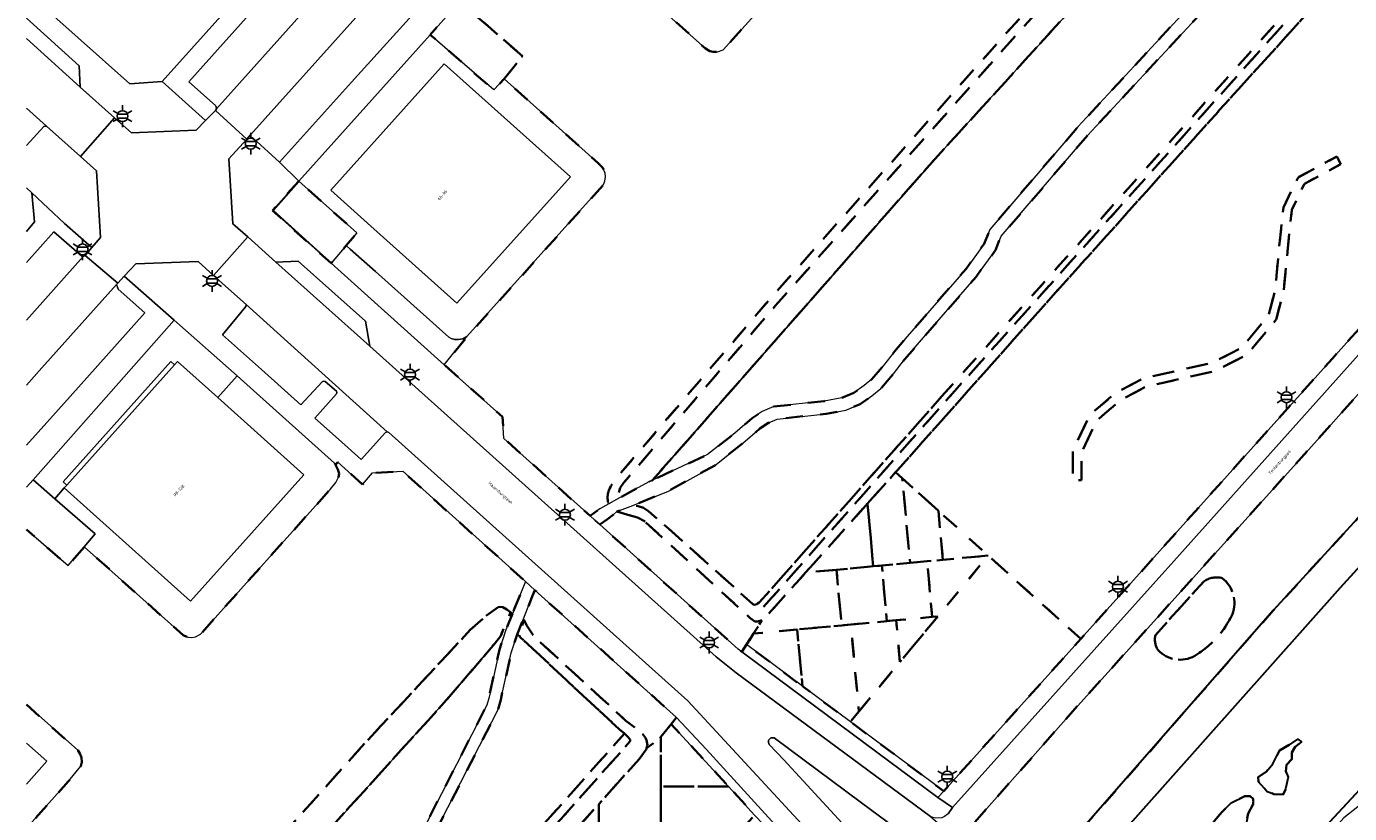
# Model space of a CAD drawing. Extents: x 105780 to 185197, y 477999 to 525027.
# Tile 66 of 256: x 105781 to 105935, y 479594 to 479686. Entities that reach past the tile are written whole.
import ezdxf
from ezdxf.enums import TextEntityAlignment as Align

# ---------------------------------------------------------------- set-up
doc = ezdxf.new("R2010")
doc.units = 0
doc.linetypes.add('XX-HIDDEN', pattern=[4, 2, -2])
for name, color, linetype, lineweight in [('B-GV-GR-HAAG_01-G', 252, 'GR-HAAG1', 13), ('B-GV-GR-MATERIAALGRENS-G', 252, 'XX-HIDDEN', 35), ('B-RO-IE-MEUBILAIR_WEGMEUBILAIR-S', 252, 'Continuous', 25), ('B-RO-IE-TERREINAFSCHEIDING_KUNSTMATIG_HEKWERK-G', 252, 'IE-TERREINAFSCHEIDING-KUNSTMATIG', 18), ('B-WE-GW-WATERGANG_SLOOT_INSTEEK-G', 252, 'Continuous', 30), ('B-XX-KG-KADASTRAAL_BEBOUWING-G', 252, 'Continuous', 20), ('B1-WE-GW-TALUD_KRUIN-G', 252, 'Continuous', 25), ('B1-WE-KW-KUNSTWERK_DEK-BRUG', 252, 'Continuous', 18), ('B1-WE-OG-BEBOUWING-T18', 7, 'Continuous', 18), ('B1-WE-OG-TERREIN_ERF-GV', 252, 'Continuous', 18), ('B1-WE-OG-TOPOGRAFIE-T18', 10, 'Continuous', 18), ('B1-WE-VH-VERHARDING_ASFALT-GV', 252, 'Continuous', 18), ('B1-WE-VH-VERHARDING_BETONSTRAATSTEEN-GV', 252, 'Continuous', 18), ('B1-WE-VH-VERHARDING_HALFVERHARDING_SCHELP-GV', 252, 'Continuous', 18), ('B1-WE-VH-VERHARDING_TEGEL-GV', 252, 'Continuous', 18)]:
    doc.layers.add(name, color=color, linetype=linetype, lineweight=lineweight)
doc.styles.add('NLCS-ISO', font='NLCS-ISO.ttf')
doc.styles.add('NLCS-ISO-M200-T18', font='NLCS-ISO.ttf', dxfattribs={"height": 0.36})
doc.linetypes.add('GR-HAAG1', pattern='A,6,[176,NLCS.shx,S=0.125,R=0,X=0,Y=0],-2', length=8)
doc.linetypes.add('IE-TERREINAFSCHEIDING-KUNSTMATIG', pattern='A,4,[82,NLCS.SHX,S=0.75,R=90,X=0,Y=0],4,-2', length=10)

# ---------------------------------------------------------------- blocks, each defined once
blk = doc.blocks.new('B-SIE-WEG_LICHTMAST-SO')
at = {"ltscale": 0.1}
for p, q in [((-1.1, 0.63), (-2.19, 1.27)), ((0, 1.27), (0, 2.53)), ((1.1, 0.63), (2.19, 1.27)), ((-1.1, -0.63), (-2.19, -1.27)), ((0, -1.27), (0, -2.53)), ((1.1, -0.63), (2.19, -1.27))]:
    blk.add_line(p, q, dxfattribs=at)
at = {"flags": 128}
for points in [[(-1.16, 0.5), (1.16, 0.5)], [(-1.16, -0.5), (1.16, -0.5)]]:
    blk.add_lwpolyline(points, dxfattribs=at)
at = {"ltscale": 0.1}
blk.add_circle((0, 0), 1.27, dxfattribs=at)
at = {"style": 'NLCS-ISO'}
blk.add_attdef('TYPE', text='', height=1.8, dxfattribs=at).set_placement((0, 2.53), align=Align.BOTTOM_CENTER)

msp = doc.modelspace()

# ---------------------------------------------------------------- linework, layer by layer
at = {"layer": 'B-GV-GR-HAAG_01-G', "flags": 128}
for points in [[(105818.216, 479659.686), (105817.739, 479660.106), (105815.984, 479658.048), (105829.164, 479646.241), (105831.806, 479649.505), (105831.309, 479649.249), (105830.789, 479649.17), (105830.347, 479649.181), (105829.962, 479649.282), (105829.677, 479649.438), (105821.151, 479657.102)], [(105870.871, 479608.811), (105864.354, 479613.649), (105863.817, 479612.802), (105886.645, 479595.856), (105887.317, 479596.602), (105876.447, 479604.672)], [(105859.648, 479601.495), (105856.212, 479605.186), (105855.579, 479604.397), (105862.264, 479597.122), (105865.303, 479593.814), (105866.362, 479592.662), (105875.136, 479583.114), (105875.779, 479583.835)]]:
    msp.add_lwpolyline(points, close=True, dxfattribs=at)
for points in [[(105783.8, 479630.641), (105781.275, 479632.849), (105780.506, 479631.981)], [(105780.506, 479627.055), (105785.346, 479622.849), (105787.239, 479625.031), (105788.5, 479626.532), (105783.8, 479630.641)]]:
    msp.add_lwpolyline(points, dxfattribs=at)
at = {"layer": 'B-GV-GR-MATERIAALGRENS-G', "flags": 128}
for points in [[(105919.151, 479711.271), (105922.314, 479715.086), (105926.929, 479720.137), (105927.13, 479720.209), (105927.331, 479720.16), (105928.166, 479719.484), (105928.112, 479720.903), (105910.174, 479737.03), (105907.904, 479734.46), (105907.754, 479734.1), (105891.671, 479716.278), (105891.003, 479716.046), (105890.525, 479716.036), (105890.134, 479716.108), (105889.63, 479716.415), (105878.298, 479726.552), (105876.41, 479724.437), (105869.031, 479730.883), (105861.143, 479722.053), (105868.373, 479715.654), (105866.108, 479713.022), (105877.525, 479702.776), (105877.819, 479702.387), (105877.96, 479701.796), (105877.96, 479701.448), (105877.718, 479700.715), (105861.635, 479682.893), (105860.967, 479682.661), (105860.489, 479682.651), (105860.098, 479682.723), (105859.594, 479683.03), (105848.283, 479693.148), (105846.355, 479691.069), (105839.145, 479697.542), (105830.966, 479688.515), (105838.261, 479682.158), (105836.13, 479679.501), (105847.099, 479669.688), (105847.61, 479669.165), (105847.897, 479668.521), (105847.949, 479668.111), (105847.85, 479667.587), (105847.72, 479667.21), (105831.806, 479649.505), (105829.164, 479646.241), (105835.927, 479640.182), (105836.11, 479637.659), (105846.135, 479628.642), (105847.258, 479629.472), (105848.329, 479630.037), (105848.206, 479630.281), (105848.156, 479630.794), (105848.189, 479631.201), (105848.308, 479631.586), (105848.567, 479632.115), (105849.284, 479633.14), (105866.975, 479653.769), (105885.827, 479674.962), (105895.621, 479685.972)], [(105919.903, 479710.611), (105923.066, 479714.426), (105927.059, 479718.797), (105927.386, 479719.036), (105927.639, 479719.093), (105928.085, 479718.944), (105928.166, 479719.484), (105927.331, 479720.16), (105927.13, 479720.209), (105926.929, 479720.137), (105922.314, 479715.086), (105919.151, 479711.271), (105895.621, 479685.972), (105885.827, 479674.962), (105866.975, 479653.769), (105849.284, 479633.14), (105848.567, 479632.115), (105848.308, 479631.586), (105848.189, 479631.201), (105848.156, 479630.794), (105848.206, 479630.281), (105848.329, 479630.037), (105849.213, 479630.542), (105849.644, 479631.91), (105850.075, 479632.526), (105867.728, 479653.111), (105896.368, 479685.307)], [(105924.319, 479711.882), (105927.295, 479715.091), (105927.573, 479715.498), (105927.644, 479715.786), (105928.085, 479718.944), (105927.639, 479719.093), (105927.386, 479719.036), (105927.059, 479718.797), (105923.066, 479714.426), (105919.903, 479710.611), (105896.368, 479685.307), (105867.728, 479653.111), (105850.075, 479632.526), (105849.644, 479631.91), (105849.213, 479630.542), (105852.981, 479632.618), (105853.408, 479632.812), (105886.292, 479670.177), (105888.501, 479672.6)], [(105955.096, 479672.235), (105940.589, 479685.192), (105952.689, 479698.799), (105949.172, 479701.947), (105929.866, 479719.325), (105929.81, 479718.431), (105939.224, 479710.153), (105944.497, 479705.227), (105944.561, 479704.894), (105944.515, 479704.533), (105944.348, 479704.031), (105943.406, 479702.536), (105940.028, 479698.59), (105919.413, 479675.856), (105903.304, 479657.924), (105898.304, 479652.359), (105881.712, 479633.717), (105882.491, 479633.016), (105886.696, 479629.235), (105892.497, 479624.018), (105903.283, 479614.319), (105932.591, 479646.976), (105937.57, 479652.524)], [(105871.236, 479622.038), (105878.44, 479630.069), (105881.712, 479633.717), (105898.304, 479652.359), (105903.304, 479657.924), (105919.413, 479675.856), (105940.028, 479698.59), (105943.406, 479702.536), (105944.348, 479704.031), (105944.515, 479704.533), (105944.561, 479704.894), (105944.497, 479705.227), (105939.224, 479710.153), (105929.81, 479718.431), (105929.621, 479715.39), (105929.988, 479715.739), (105930.105, 479715.795), (105942.542, 479704.751), (105942.622, 479704.578), (105942.524, 479704.383), (105938.638, 479698.954), (105887.601, 479642.064), (105867.388, 479619.211), (105866.279, 479617.997), (105865.741, 479617.982), (105865.082, 479618.379), (105855.563, 479626.904), (105852.969, 479629.13), (105852.341, 479629.578), (105851.726, 479629.754), (105851.116, 479629.856), (105849.256, 479629.143), (105851.642, 479628.451), (105852.537, 479627.968), (105864.751, 479616.764), (105865.338, 479616.351), (105865.64, 479616.338), (105866.155, 479616.487), (105866.255, 479616.528), (105866.577, 479616.845)], [(105887.078, 479642.53), (105901.959, 479659.13), (105942.524, 479704.383), (105942.622, 479704.578), (105942.542, 479704.751), (105930.105, 479715.795), (105929.988, 479715.739), (105929.621, 479715.39), (105929.8, 479713.099), (105929.746, 479711.283), (105929.609, 479709.681), (105929.016, 479708.124), (105926.05, 479702.879), (105925.518, 479701.675), (105925.243, 479700.251), (105924.538, 479696.544), (105923.948, 479695.702), (105922.334, 479693.581), (105919.715, 479690.075), (105916.674, 479686.504), (105904.057, 479672.917), (105893.994, 479661.182), (105893.347, 479659.579), (105891.099, 479656.475), (105884.211, 479648.533), (105882.754, 479646.842), (105881.469, 479645.189), (105880.011, 479643.477), (105878.951, 479642.628), (105877.604, 479641.657), (105875.906, 479640.943), (105873.622, 479640.513), (105867.911, 479639.908), (105866.907, 479639.465), (105865.91, 479638.799), (105863.936, 479637.107), (105860.649, 479634.518), (105855.255, 479631.533), (105851.116, 479629.856), (105851.726, 479629.754), (105852.341, 479629.578), (105852.969, 479629.13), (105855.563, 479626.904), (105865.082, 479618.379), (105865.295, 479618.302), (105865.543, 479618.369), (105865.83, 479618.543)], [(105927.644, 479715.786), (105927.573, 479715.498), (105927.295, 479715.091), (105924.319, 479711.882), (105888.501, 479672.6), (105886.292, 479670.177), (105853.408, 479632.812), (105859.817, 479635.772), (105862.984, 479638.267), (105865.002, 479639.997), (105866.183, 479640.785), (105867.521, 479641.374), (105873.404, 479641.999), (105875.472, 479642.387), (105876.866, 479642.973), (105878.043, 479643.822), (105878.961, 479644.559), (105880.305, 479646.137), (105881.594, 479647.792), (105883.077, 479649.513), (105889.923, 479657.409), (105892.025, 479660.311), (105892.694, 479661.972), (105902.937, 479673.915), (105915.552, 479687.502), (105918.543, 479691.011), (105921.136, 479694.483), (105922.736, 479696.586), (105923.124, 479697.14), (105923.769, 479700.533), (105924.078, 479702.127), (105924.708, 479703.553), (105927.654, 479708.764), (105928.133, 479710.019), (105928.248, 479711.369), (105928.296, 479712.983), (105927.821, 479715.54)], [(105938.638, 479698.954), (105942.524, 479704.383), (105901.959, 479659.13), (105887.078, 479642.53), (105865.83, 479618.543), (105865.543, 479618.369), (105865.295, 479618.302), (105865.082, 479618.379), (105865.741, 479617.982), (105866.279, 479617.997), (105867.388, 479619.211), (105887.601, 479642.064)], [(105830.966, 479688.515), (105827.506, 479684.655), (105834.939, 479678.217), (105836.13, 479679.501), (105838.261, 479682.158)], [(105967.388, 479663.522), (105967.665, 479663.582), (105968.837, 479663.385), (105969.422, 479664.04), (105968.724, 479664.663), (105968.752, 479664.692), (105962.076, 479670.428), (105960.362, 479670.628), (105958.839, 479668.891), (105929.84, 479636.378), (105901.836, 479605.316), (105890.556, 479592.541), (105901.791, 479580.191), (105904.032, 479582.7), (105901.807, 479584.683), (105899.027, 479587.161), (105925.701, 479617.642), (105945.765, 479639.523)], [(105933.087, 479670.462), (105933.56, 479669.581), (105929.333, 479667.311), (105927.846, 479664.258), (105927.376, 479659.797), (105926.906, 479654.787), (105926.045, 479651.499), (105922.679, 479647.429), (105918.844, 479645.472), (105915.634, 479644.767), (105910.859, 479643.671), (105907.885, 479642.106), (105905.067, 479639.679), (105903.345, 479635.922), (105903.345, 479632.791), (105902.345, 479632.791), (105902.345, 479636.14), (105904.249, 479640.294), (105907.318, 479642.938), (105910.509, 479644.617), (105915.415, 479645.743), (105918.504, 479646.421), (105922.041, 479648.225), (105925.134, 479651.966), (105925.918, 479654.961), (105926.381, 479659.896), (105926.87, 479664.538), (105928.575, 479668.039)], [(105933.56, 479669.581), (105933.087, 479670.462), (105928.575, 479668.039), (105926.87, 479664.538), (105926.381, 479659.896), (105925.918, 479654.961), (105925.134, 479651.966), (105922.041, 479648.225), (105918.504, 479646.421), (105915.415, 479645.743), (105910.509, 479644.617), (105907.318, 479642.938), (105904.249, 479640.294), (105902.345, 479636.14), (105902.345, 479632.791), (105903.345, 479632.791), (105903.345, 479635.922), (105905.067, 479639.679), (105907.885, 479642.106), (105910.859, 479643.671), (105915.634, 479644.767), (105918.844, 479645.472), (105922.679, 479647.429), (105926.045, 479651.499), (105926.906, 479654.787), (105927.376, 479659.797), (105927.846, 479664.258), (105929.333, 479667.311)], [(105812.214, 479667.6), (105809.144, 479664.176), (105815.984, 479658.048), (105817.739, 479660.106), (105818.989, 479661.573)], [(105882.491, 479633.016), (105881.712, 479633.717), (105878.44, 479630.069), (105879.119, 479622.772), (105880.108, 479622.864), (105883.408, 479623.172)], [(105886.696, 479629.235), (105882.491, 479633.016), (105883.408, 479623.172), (105885.38, 479623.355), (105887.228, 479623.527)], [(105878.44, 479630.069), (105871.236, 479622.038), (105874.835, 479622.374), (105879.119, 479622.772)], [(105852.537, 479627.968), (105851.642, 479628.451), (105849.256, 479629.143), (105848.845, 479628.78), (105848.15, 479628.266), (105847.274, 479627.618), (105863.398, 479613.113), (105863.817, 479612.802), (105864.354, 479613.649), (105865.172, 479614.938), (105866.155, 479616.487), (105865.64, 479616.338), (105865.338, 479616.351), (105864.751, 479616.764)], [(105886.696, 479629.235), (105887.228, 479623.527), (105892.497, 479624.018)], [(105903.283, 479614.319), (105892.497, 479624.018), (105886.621, 479616.935), (105882.228, 479611.64), (105877.447, 479605.877), (105876.447, 479604.672), (105887.317, 479596.602)], [(105892.497, 479624.018), (105887.228, 479623.527), (105885.38, 479623.355), (105885.983, 479616.875), (105886.621, 479616.935)], [(105874.835, 479622.374), (105871.236, 479622.038), (105866.577, 479616.845), (105866.255, 479616.528), (105866.155, 479616.487), (105865.172, 479614.938), (105870.257, 479615.411), (105875.439, 479615.894)], [(105880.108, 479622.864), (105879.119, 479622.772), (105874.835, 479622.374), (105875.439, 479615.894), (105876.505, 479615.993), (105880.711, 479616.385)], [(105885.38, 479623.355), (105883.408, 479623.172), (105880.108, 479622.864), (105880.711, 479616.385), (105881.778, 479616.484), (105885.983, 479616.875)], [(105839.715, 479620.003), (105839.408, 479619.239), (105838.373, 479616.666), (105837.637, 479614.827), (105837.925, 479614.653), (105838.42, 479616.564), (105838.717, 479615.911), (105839.582, 479614.617), (105850.313, 479604.799), (105851.634, 479603.796), (105852.2, 479603.296), (105852.599, 479602.782), (105852.704, 479602.518), (105852.817, 479601.935), (105852.712, 479601.582), (105854.179, 479602.655), (105854.387, 479602.914), (105855.579, 479604.397), (105856.212, 479605.186)], [(105852.669, 479601.435), (105852.712, 479601.582), (105852.817, 479601.935), (105852.704, 479602.518), (105852.599, 479602.782), (105852.2, 479603.296), (105851.634, 479603.796), (105850.313, 479604.799), (105839.582, 479614.617), (105838.717, 479615.911), (105838.42, 479616.564), (105837.925, 479614.653), (105838.072, 479614.458), (105849.537, 479603.806), (105850.136, 479603.296), (105850.515, 479602.973), (105850.817, 479602.612), (105850.806, 479602.394), (105821.682, 479569.711), (105816.394, 479563.713), (105805.784, 479551.679), (105789.512, 479533.635), (105786.563, 479530.438), (105785.989, 479529.622), (105785.632, 479528.916), (105785.115, 479527.512), (105784.745, 479526.853), (105783.573, 479525.293), (105783.428, 479524.877), (105784.996, 479525.717), (105785.535, 479526.145), (105786.483, 479527.217), (105788.288, 479529.337), (105790.933, 479532.443), (105808.683, 479552.344), (105817.808, 479562.472), (105822.547, 479567.718), (105836.342, 479583.042), (105838.645, 479585.601), (105840.443, 479587.615), (105847.14, 479595.072), (105851.855, 479600.335)], [(105876.505, 479615.993), (105875.439, 479615.894), (105870.257, 479615.411), (105870.871, 479608.811), (105876.447, 479604.672), (105877.447, 479605.877)], [(105882.228, 479611.64), (105881.778, 479616.484), (105880.711, 479616.385), (105876.505, 479615.993), (105877.447, 479605.877)], [(105886.621, 479616.935), (105885.983, 479616.875), (105881.778, 479616.484), (105882.228, 479611.64)], [(105850.136, 479603.296), (105849.537, 479603.806), (105838.072, 479614.458), (105837.925, 479614.653), (105837.637, 479614.827), (105836.946, 479612.71), (105835.729, 479607.209), (105835.431, 479606.084), (105827.418, 479590.474), (105826.405, 479588.591), (105825.015, 479586.787), (105821.429, 479583.192), (105818.216, 479579.643), (105815.09, 479575.729), (105813.834, 479573.949), (105813.104, 479571.136), (105812.381, 479569.059), (105811.936, 479567.895), (105801.914, 479556.478), (105800.955, 479555.598), (105797.456, 479553.558), (105796.15, 479552.651), (105795.129, 479551.758), (105792.251, 479548.119), (105791.538, 479546.835), (105790.828, 479544.269), (105790.119, 479542.022), (105789.234, 479539.852), (105787.273, 479535.944), (105786.386, 479534.264), (105785.983, 479531.66), (105785.949, 479531.394), (105788.699, 479534.376), (105804.963, 479552.411), (105820.859, 479570.441)], [(105870.257, 479615.411), (105865.172, 479614.938), (105864.354, 479613.649), (105870.871, 479608.811)], [(105855.579, 479604.397), (105854.387, 479602.914), (105854.387, 479597.122), (105862.264, 479597.122)], [(105821.682, 479569.711), (105850.806, 479602.394), (105850.817, 479602.612), (105850.515, 479602.973), (105850.136, 479603.296), (105820.859, 479570.441), (105804.963, 479552.411), (105788.699, 479534.376), (105785.949, 479531.394), (105785.632, 479528.916), (105785.989, 479529.622), (105786.563, 479530.438), (105789.512, 479533.635), (105805.784, 479551.679), (105816.394, 479563.713)], [(105854.387, 479597.122), (105854.387, 479602.914), (105854.179, 479602.655), (105852.712, 479601.582), (105852.669, 479601.435), (105851.855, 479600.335), (105847.14, 479595.072), (105847.14, 479591.917), (105854.387, 479591.917)], [(105927.852, 479600.502), (105927.849, 479601.079), (105928.239, 479601.744), (105928.973, 479602.336), (105928.554, 479602.629), (105927.575, 479601.986), (105926.424, 479601.318), (105925.645, 479599.792), (105924.888, 479598.88), (105923.933, 479598.237), (105923.985, 479597.672), (105924.645, 479596.923), (105924.997, 479596.523), (105925.76, 479596.256), (105926.84, 479596.188), (105927.132, 479596.852), (105927.42, 479598.229), (105927.172, 479598.89), (105927.217, 479599.652), (105927.853, 479600.318)], [(105862.264, 479597.122), (105854.387, 479597.122), (105854.387, 479591.917), (105854.387, 479590.846), (105862.655, 479590.846), (105863.827, 479592.16), (105865.303, 479593.814)], [(105923.357, 479595.486), (105923.356, 479595.705), (105923.011, 479595.998), (105922.397, 479596.02), (105920.78, 479595.227), (105919.704, 479594.141), (105918.434, 479592.687), (105917.458, 479591.331), (105916.482, 479590.026), (105915.038, 479589.012), (105914.108, 479588.418), (105912.91, 479587.185), (105911.837, 479585.56), (105911.155, 479584.5), (105911.797, 479583.669), (105912.632, 479583.697), (105913.861, 479583.433), (105914.526, 479582.945), (105914.872, 479582.504), (105914.507, 479581.79), (105914.338, 479581.102), (105914.586, 479580.612), (105915.155, 479579.755), (105915.633, 479579.476), (105916.115, 479579.195), (105917.222, 479578.684), (105919.118, 479577.588), (105921.363, 479575.34), (105922.666, 479574.928), (105923.921, 479574.394), (105924.663, 479573.341), (105925.403, 479572.534), (105926.731, 479572.099), (105928.448, 479572.401), (105929.624, 479572.996), (105930.749, 479574.131), (105931.43, 479575.411), (105931.964, 479576.764), (105931.859, 479578.335), (105931.361, 479579.83), (105930.691, 479581.325), (105929.852, 479582.082), (105929.354, 479583.627), (105929.324, 479584.879), (105927.217, 479587.608), (105926.755, 479588.207), (105925.275, 479589.501), (105924.094, 479590.036), (105923.208, 479590.548), (105922.372, 479590.667), (105922.613, 479591.724), (105922.535, 479592.755), (105922.774, 479594.008), (105923.359, 479595.091)], [(105847.14, 479591.917), (105847.14, 479595.072), (105840.443, 479587.615), (105847.14, 479587.615)]]:
    msp.add_lwpolyline(points, close=True, dxfattribs=at)
for points in [[(105820.247, 479602.541), (105832.191, 479615.36), (105834.079, 479617.024), (105835.418, 479618.024), (105835.688, 479618.055), (105835.974, 479618.003), (105836.445, 479617.759), (105836.886, 479617.418), (105837.1, 479617.251), (105838.11, 479619.761), (105838.607, 479620.997), (105824.32, 479633.829), (105820.82, 479633.642), (105819.65, 479632.289), (105816.773, 479634.879), (105816.499, 479634.597), (105816.784, 479634.034), (105816.905, 479633.583), (105816.837, 479633.135), (105816.529, 479632.528), (105815.861, 479631.704), (105800.771, 479614.864), (105800.175, 479614.553), (105799.776, 479614.493), (105799.294, 479614.52), (105798.769, 479614.741), (105787.239, 479625.031), (105785.346, 479622.849), (105780.506, 479627.055)], [(105917.609, 479621.019), (105911.962, 479614.756)], [(105911.962, 479614.756), (105917.609, 479621.019)], [(105835.033, 479613.792), (105835.731, 479614.694), (105836.886, 479617.418), (105836.445, 479617.759), (105835.974, 479618.003), (105835.688, 479618.055), (105835.418, 479618.024), (105834.079, 479617.024), (105832.191, 479615.36), (105820.247, 479602.541), (105799.078, 479578.994), (105797.083, 479576.774), (105784.331, 479562.763), (105780.506, 479558.527)], [(105836.634, 479616.094), (105837.1, 479617.251), (105836.886, 479617.418), (105835.731, 479614.694), (105835.033, 479613.792), (105829.742, 479607.56), (105816.089, 479592.489), (105804.238, 479579.086), (105801.887, 479576.465), (105785.754, 479558.487), (105780.506, 479552.589)], [(105780.506, 479533.266), (105783.615, 479530.512), (105783.843, 479530.597), (105784.195, 479531.01), (105784.157, 479530.434), (105784.599, 479531.87), (105785.038, 479534.71), (105786.029, 479536.584), (105787.958, 479540.432), (105788.801, 479542.498), (105789.486, 479544.667), (105790.234, 479547.369), (105791.083, 479548.899), (105794.111, 479552.726), (105795.286, 479553.757), (105796.704, 479554.74), (105800.119, 479556.732), (105800.912, 479557.458), (105810.718, 479568.629), (105811.065, 479569.539), (105811.764, 479571.542), (105812.542, 479574.547), (105813.97, 479576.571), (105817.15, 479580.551), (105820.413, 479584.156), (105823.961, 479587.713), (105825.227, 479589.355), (105826.178, 479591.126), (105834.117, 479606.588), (105834.369, 479607.539), (105835.594, 479613.08), (105836.337, 479615.355), (105836.634, 479616.094)], [(105780.506, 479552.589), (105785.754, 479558.487), (105801.887, 479576.465), (105804.238, 479579.086), (105816.089, 479592.489), (105829.742, 479607.56), (105835.033, 479613.792)], [(105780.506, 479606.67), (105786.484, 479601.36), (105786.74, 479600.985), (105786.901, 479600.5), (105786.943, 479599.977), (105786.831, 479599.498), (105785.402, 479597.739), (105780.506, 479592.274)], [(105780.506, 479558.527), (105784.331, 479562.763), (105797.083, 479576.774), (105799.078, 479578.994), (105820.247, 479602.541)]]:
    msp.add_lwpolyline(points, dxfattribs=at)
for points in [[(105919.757, 479621.4, 0.2117685), (105917.609, 479621.019)], [(105917.609, 479621.019, -0.2117685), (105919.757, 479621.4)], [(105920.932, 479617.195, 0.3250288), (105919.757, 479621.4)], [(105919.757, 479621.4, -0.3250288), (105920.932, 479617.195)], [(105916.559, 479612.345, 0.1482181), (105920.932, 479617.195)], [(105920.932, 479617.195, -0.1482181), (105916.559, 479612.345)], [(105911.962, 479614.756, 0.1948589), (105912.26, 479613.042)], [(105912.26, 479613.042, -0.1948589), (105911.962, 479614.756)], [(105912.26, 479613.042, 0.3510245), (105916.559, 479612.345)], [(105916.559, 479612.345, -0.3510245), (105912.26, 479613.042)]]:
    msp.add_lwpolyline(points, format="xyb", dxfattribs=at)
at = {"layer": 'B-RO-IE-TERREINAFSCHEIDING_KUNSTMATIG_HEKWERK-G', "flags": 128}
msp.add_lwpolyline([(105815.969, 479658.144), (105809.256, 479664.188), (105812.218, 479667.528)], dxfattribs=at)
at = {"layer": 'B-WE-GW-WATERGANG_SLOOT_INSTEEK-G', "flags": 128}
for points in [[(105970.861, 479661.51), (105968.837, 479663.385), (105967.665, 479663.582), (105967.388, 479663.522), (105945.765, 479639.523), (105925.701, 479617.642), (105899.027, 479587.161), (105901.807, 479584.683), (105933.499, 479620.278), (105937.436, 479624.622)], [(105927.852, 479600.502), (105927.853, 479600.318), (105927.217, 479599.652), (105927.172, 479598.89), (105927.42, 479598.229), (105927.132, 479596.852), (105926.84, 479596.188), (105925.76, 479596.256), (105924.997, 479596.523), (105924.645, 479596.923), (105923.985, 479597.672), (105923.933, 479598.237), (105924.888, 479598.88), (105925.645, 479599.792), (105926.424, 479601.318), (105927.575, 479601.986), (105928.554, 479602.629), (105928.973, 479602.336), (105928.239, 479601.744), (105927.849, 479601.079)]]:
    msp.add_lwpolyline(points, close=True, dxfattribs=at)
for points in [[(105927.217, 479587.608), (105973.608, 479637.525)], [(105973.608, 479637.525), (105927.217, 479587.608)], [(105937.436, 479624.622), (105933.499, 479620.278), (105901.807, 479584.683)], [(105918.434, 479592.687), (105919.704, 479594.141), (105920.78, 479595.227), (105922.397, 479596.02), (105923.011, 479595.998), (105923.356, 479595.705), (105923.357, 479595.486), (105923.359, 479595.091), (105922.774, 479594.008), (105922.535, 479592.755)]]:
    msp.add_lwpolyline(points, dxfattribs=at)
at = {"layer": 'B-XX-KG-KADASTRAAL_BEBOUWING-G', "flags": 128}
for points in [[(105820.607, 479662.383), (105830.64, 479653.386), (105843.842, 479668.1), (105829.156, 479681.263), (105815.965, 479666.546)], [(105802.784, 479642.423), (105798.106, 479646.62), (105797.734, 479646.206), (105785.201, 479632.233), (105784.906, 479631.904), (105799.608, 479618.716), (105812.808, 479633.432)]]:
    msp.add_lwpolyline(points, close=True, dxfattribs=at)
msp.add_lwpolyline([(105780.506, 479597.42), (105782.88, 479600.066), (105780.506, 479602.195)], dxfattribs=at)
at = {"layer": 'B1-WE-GW-TALUD_KRUIN-G', "flags": 128}
for points in [[(105852.981, 479632.618), (105853.408, 479632.812), (105886.292, 479670.177), (105888.501, 479672.6), (105924.319, 479711.882), (105927.295, 479715.091)], [(105780.506, 479552.589), (105785.754, 479558.487), (105801.887, 479576.465), (105804.238, 479579.086), (105816.089, 479592.489), (105829.742, 479607.56), (105835.033, 479613.792)]]:
    msp.add_lwpolyline(points, dxfattribs=at)
at = {"layer": 'B1-WE-KW-KUNSTWERK_DEK-BRUG', "flags": 128}
msp.add_lwpolyline([(105923.372, 479581.684), (105925.32, 479579.827), (105935.898, 479591.638), (105948.302, 479601.37), (105958.807, 479613.107), (105967.143, 479626.528), (105977.647, 479638.216), (105975.625, 479640.024), (105965.047, 479628.287), (105956.785, 479614.939), (105946.354, 479603.252), (105933.925, 479593.495)], close=True, dxfattribs=at)
at = {"layer": 'B1-WE-OG-TERREIN_ERF-GV', "flags": 128}
for points in [[(105780.506, 479689.685), (105792.555, 479678.949), (105796.314, 479679.194), (105820.221, 479705.882), (105832.715, 479719.829), (105811.611, 479738.813), (105809.26, 479736.192)], [(105780.506, 479661.758), (105781.436, 479662.85), (105781.137, 479666.238), (105780.506, 479666.828)], [(105780.506, 479592.274), (105785.402, 479597.739), (105786.831, 479599.498), (105786.943, 479599.977), (105786.901, 479600.5), (105786.74, 479600.985), (105786.484, 479601.36), (105780.506, 479606.67)], [(105780.506, 479602.195), (105782.88, 479600.066), (105780.506, 479597.42)]]:
    msp.add_lwpolyline(points, dxfattribs=at)
for points in [[(105877.718, 479700.715), (105877.96, 479701.448), (105877.96, 479701.796), (105877.819, 479702.387), (105877.525, 479702.776), (105866.108, 479713.022), (105864.983, 479711.735), (105857.649, 479718.141), (105846.355, 479705.497), (105842.35, 479701.079), (105849.498, 479694.657), (105848.223, 479693.202), (105848.283, 479693.148), (105859.594, 479683.03), (105860.098, 479682.723), (105860.489, 479682.651), (105860.967, 479682.661), (105861.635, 479682.893)], [(105827.506, 479684.655), (105812.214, 479667.6), (105818.989, 479661.573), (105817.739, 479660.106), (105818.216, 479659.686), (105821.151, 479657.102), (105829.677, 479649.438), (105829.962, 479649.282), (105830.347, 479649.181), (105830.789, 479649.17), (105831.309, 479649.249), (105831.806, 479649.505), (105847.72, 479667.21), (105847.85, 479667.587), (105847.949, 479668.111), (105847.897, 479668.521), (105847.61, 479669.165), (105847.099, 479669.688), (105836.13, 479679.501), (105834.939, 479678.217)], [(105820.607, 479662.383), (105815.965, 479666.546), (105829.156, 479681.263), (105843.842, 479668.1), (105830.64, 479653.386)], [(105797.734, 479646.206), (105797.325, 479646.621), (105784.791, 479632.599), (105785.201, 479632.233)], [(105815.861, 479631.704), (105816.529, 479632.528), (105816.837, 479633.135), (105816.905, 479633.583), (105816.784, 479634.034), (105816.499, 479634.597), (105816.386, 479634.772), (105805.025, 479644.954), (105802.784, 479642.423), (105812.808, 479633.432), (105799.608, 479618.716), (105784.906, 479631.904), (105783.8, 479630.641), (105788.5, 479626.532), (105787.239, 479625.031), (105798.769, 479614.741), (105799.294, 479614.52), (105799.776, 479614.493), (105800.175, 479614.553), (105800.771, 479614.864)]]:
    msp.add_lwpolyline(points, close=True, dxfattribs=at)
at = {"layer": 'B1-WE-VH-VERHARDING_ASFALT-GV', "flags": 128}
for points in [[(105823.981, 479692.41), (105824.031, 479692.466), (105824.6, 479693.098), (105820.914, 479696.414), (105820.049, 479695.493), (105802.653, 479676.037), (105802.507, 479675.816), (105806.17, 479672.507), (105806.614, 479672.997)], [(105956.652, 479670.845), (105955.096, 479672.235), (105937.57, 479652.524), (105932.591, 479646.976), (105903.283, 479614.319), (105887.317, 479596.602), (105886.645, 479595.856), (105888.344, 479594.686), (105914.132, 479623.37), (105934.307, 479645.896)], [(105929.84, 479636.378), (105958.839, 479668.891), (105956.652, 479670.845), (105934.307, 479645.896), (105914.132, 479623.37), (105888.344, 479594.686), (105887.819, 479593.967), (105887.403, 479593.642), (105887.095, 479593.505), (105886.412, 479593.46), (105886.05, 479593.525), (105885.787, 479593.644), (105889.078, 479590.806), (105889.262, 479591.035), (105890.01, 479591.962), (105890.556, 479592.541), (105901.836, 479605.316)], [(105923.372, 479581.684), (105925.32, 479579.827), (105935.898, 479591.638), (105948.302, 479601.37), (105958.807, 479613.107), (105967.143, 479626.528), (105977.647, 479638.216), (105975.625, 479640.024), (105965.047, 479628.287), (105956.785, 479614.939), (105946.354, 479603.252), (105933.925, 479593.495)]]:
    msp.add_lwpolyline(points, close=True, dxfattribs=at)
for points in [[(105780.506, 479676.107), (105782.829, 479674.025), (105786.796, 479670.47), (105790.767, 479674.987), (105786.776, 479678.559), (105780.506, 479684.211)], [(105885.787, 479593.644), (105863.165, 479610.387), (105860.839, 479612.212), (105820.502, 479648.395), (105809.55, 479658.176), (105806.27, 479661.105), (105802.291, 479656.621), (105806.09, 479653.232), (105822.505, 479638.419), (105822.691, 479638.355), (105857.525, 479607.115), (105877.882, 479585.078)], [(105790.974, 479655.568), (105791.131, 479655.735), (105787.344, 479658.968), (105787.11, 479658.836), (105780.506, 479651.422)], [(105780.506, 479643.874), (105782.283, 479645.859), (105790.974, 479655.568)], [(105879.553, 479588.439), (105868.686, 479600.255), (105866.993, 479602.027), (105866.901, 479602.245), (105866.926, 479602.52), (105867.186, 479602.785), (105867.561, 479602.797), (105877.731, 479595.25), (105882.503, 479591.709)]]:
    msp.add_lwpolyline(points, dxfattribs=at)
at = {"layer": 'B1-WE-VH-VERHARDING_BETONSTRAATSTEEN-GV', "flags": 128}
for points in [[(105820.049, 479695.493), (105819.888, 479695.51), (105816.63, 479698.388), (105808.121, 479688.893), (105799.417, 479679.179), (105802.506, 479676.409), (105802.586, 479676.237), (105802.653, 479676.037)], [(105824.156, 479691.984), (105823.981, 479692.41), (105806.614, 479672.997), (105806.618, 479672.715), (105806.898, 479672.616), (105809.989, 479669.827), (105818.356, 479679.118), (105827.304, 479689.054), (105824.225, 479691.815)], [(105804.066, 479670.189), (105806.17, 479672.507), (105802.507, 479675.816), (105801.374, 479674.662), (105800.264, 479673.532), (105792.721, 479673.238), (105790.767, 479674.987), (105786.796, 479670.47), (105788.667, 479668.824), (105789.131, 479661.032), (105788.125, 479659.87), (105787.344, 479658.968), (105791.131, 479655.735), (105791.894, 479656.543), (105793.257, 479657.988), (105800.519, 479658.26), (105802.291, 479656.621), (105806.27, 479661.105), (105804.548, 479662.643)], [(105812.145, 479658.279), (105809.55, 479658.176), (105820.502, 479648.395), (105819.968, 479651.32)], [(105806.09, 479653.232), (105806.071, 479653.027), (105803.317, 479649.733), (105807.857, 479645.676), (105812.459, 479641.564), (105814.931, 479644.262), (105815.095, 479644.332), (105815.305, 479644.292), (105816.598, 479643.174), (105816.648, 479643.009), (105816.594, 479642.863), (105814.068, 479640.02), (105816.834, 479637.567), (105819.491, 479635.209), (105822.331, 479638.36), (105822.505, 479638.419)], [(105879.677, 479588.352), (105879.879, 479588.425), (105882.532, 479591.438), (105882.568, 479591.606), (105882.503, 479591.709), (105877.731, 479595.25), (105867.561, 479602.797), (105867.186, 479602.785), (105866.926, 479602.52), (105866.901, 479602.245), (105866.993, 479602.027), (105868.686, 479600.255), (105879.553, 479588.439)]]:
    msp.add_lwpolyline(points, close=True, dxfattribs=at)
for points in [[(105780.506, 479684.211), (105786.776, 479678.559), (105786.663, 479681.043), (105780.506, 479686.582)], [(105780.506, 479671.77), (105782.511, 479673.98), (105782.829, 479674.025), (105780.506, 479676.107)], [(105787.11, 479658.836), (105786.953, 479658.884), (105783.7, 479661.706), (105780.506, 479658.116)], [(105780.506, 479651.422), (105787.11, 479658.836)], [(105794.298, 479652.263), (105791.201, 479655.022), (105790.974, 479655.568), (105782.283, 479645.859), (105780.506, 479643.874)], [(105780.506, 479636.854), (105785.594, 479642.538), (105794.298, 479652.263)]]:
    msp.add_lwpolyline(points, dxfattribs=at)
at = {"layer": 'B1-WE-VH-VERHARDING_HALFVERHARDING_SCHELP-GV', "flags": 128}
for points in [[(105915.552, 479687.502), (105902.937, 479673.915), (105892.694, 479661.972), (105892.025, 479660.311), (105889.923, 479657.409), (105883.077, 479649.513), (105881.594, 479647.792), (105880.305, 479646.137), (105878.961, 479644.559), (105878.043, 479643.822), (105876.866, 479642.973), (105875.472, 479642.387), (105873.404, 479641.999), (105867.521, 479641.374), (105866.183, 479640.785), (105865.002, 479639.997), (105862.984, 479638.267), (105859.817, 479635.772), (105853.408, 479632.812), (105852.981, 479632.618), (105849.213, 479630.542), (105848.329, 479630.037), (105847.258, 479629.472), (105846.135, 479628.642), (105846.704, 479628.13), (105847.274, 479627.618), (105848.15, 479628.266), (105848.845, 479628.78), (105849.256, 479629.143), (105851.116, 479629.856), (105855.255, 479631.533), (105860.649, 479634.518), (105863.936, 479637.107), (105865.91, 479638.799), (105866.907, 479639.465), (105867.911, 479639.908), (105873.622, 479640.513), (105875.906, 479640.943), (105877.604, 479641.657), (105878.951, 479642.628), (105880.011, 479643.477), (105881.469, 479645.189), (105882.754, 479646.842), (105884.211, 479648.533), (105891.099, 479656.475), (105893.347, 479659.579), (105893.994, 479661.182), (105904.057, 479672.917), (105916.674, 479686.504)], [(105827.418, 479590.474), (105835.431, 479606.084), (105835.729, 479607.209), (105836.946, 479612.71), (105837.637, 479614.827), (105838.373, 479616.666), (105839.408, 479619.239), (105839.715, 479620.003), (105839.161, 479620.5), (105838.607, 479620.997), (105838.11, 479619.761), (105837.1, 479617.251), (105836.634, 479616.094), (105836.337, 479615.355), (105835.594, 479613.08), (105834.369, 479607.539), (105834.117, 479606.588), (105826.178, 479591.126)]]:
    msp.add_lwpolyline(points, dxfattribs=at)
at = {"layer": 'B1-WE-VH-VERHARDING_TEGEL-GV', "flags": 128}
for points in [[(105820.221, 479705.882), (105796.314, 479679.194), (105801.374, 479674.662), (105802.507, 479675.816), (105802.653, 479676.037), (105802.586, 479676.237), (105802.506, 479676.409), (105799.417, 479679.179), (105808.121, 479688.893)], [(105780.506, 479686.582), (105786.663, 479681.043), (105786.776, 479678.559), (105790.767, 479674.987), (105792.721, 479673.238), (105800.264, 479673.532), (105801.374, 479674.662), (105796.314, 479679.194), (105792.555, 479678.949), (105780.506, 479689.685)], [(105827.304, 479689.054), (105818.356, 479679.118), (105809.989, 479669.827), (105812.214, 479667.6), (105827.506, 479684.655), (105830.966, 479688.515)], [(105780.506, 479666.828), (105781.137, 479666.238), (105784.952, 479662.671), (105788.125, 479659.87), (105789.131, 479661.032), (105788.667, 479668.824), (105786.796, 479670.47), (105782.829, 479674.025), (105782.511, 479673.98), (105780.506, 479671.77)], [(105887.819, 479593.967), (105888.344, 479594.686), (105886.645, 479595.856), (105863.817, 479612.802), (105863.398, 479613.113), (105847.274, 479627.618), (105846.704, 479628.13), (105846.135, 479628.642), (105836.11, 479637.659), (105835.927, 479640.182), (105829.164, 479646.241), (105815.984, 479658.048), (105809.144, 479664.176), (105812.214, 479667.6), (105809.989, 479669.827), (105806.898, 479672.616), (105806.618, 479672.715), (105806.614, 479672.997), (105806.17, 479672.507), (105804.066, 479670.189), (105804.548, 479662.643), (105806.27, 479661.105), (105809.55, 479658.176), (105812.145, 479658.279), (105819.968, 479651.32), (105820.502, 479648.395), (105860.839, 479612.212), (105863.165, 479610.387), (105885.787, 479593.644)], [(105780.506, 479658.116), (105783.7, 479661.706), (105786.953, 479658.884), (105787.11, 479658.836), (105787.344, 479658.968), (105788.125, 479659.87), (105784.952, 479662.671), (105781.137, 479666.238), (105781.436, 479662.85), (105780.506, 479661.758)], [(105877.882, 479585.078), (105857.525, 479607.115), (105822.691, 479638.355), (105822.505, 479638.419), (105822.331, 479638.36), (105819.491, 479635.209), (105816.834, 479637.567), (105814.068, 479640.02), (105816.594, 479642.863), (105816.648, 479643.009), (105816.598, 479643.174), (105815.305, 479644.292), (105815.095, 479644.332), (105814.931, 479644.262), (105812.459, 479641.564), (105807.857, 479645.676), (105803.317, 479649.733), (105806.071, 479653.027), (105806.09, 479653.232), (105802.291, 479656.621), (105800.519, 479658.26), (105793.257, 479657.988), (105791.894, 479656.543), (105797.713, 479651.408), (105800.329, 479649.099), (105805.025, 479644.954), (105816.386, 479634.772), (105816.499, 479634.597), (105816.773, 479634.879), (105819.65, 479632.289), (105820.82, 479633.642), (105824.32, 479633.829), (105838.607, 479620.997), (105839.161, 479620.5), (105839.715, 479620.003), (105856.212, 479605.186), (105859.648, 479601.495), (105875.779, 479583.835)], [(105780.506, 479631.981), (105781.275, 479632.849), (105797.713, 479651.408), (105791.894, 479656.543), (105791.131, 479655.735), (105790.974, 479655.568), (105791.201, 479655.022), (105794.298, 479652.263), (105785.594, 479642.538), (105780.506, 479636.854)]]:
    msp.add_lwpolyline(points, dxfattribs=at)
msp.add_lwpolyline([(105797.734, 479646.206), (105798.106, 479646.62), (105802.784, 479642.423), (105805.025, 479644.954), (105800.329, 479649.099), (105797.713, 479651.408), (105781.275, 479632.849), (105783.8, 479630.641), (105784.906, 479631.904), (105785.201, 479632.233), (105784.791, 479632.599), (105797.325, 479646.621)], close=True, dxfattribs=at)

# ---------------------------------------------------------------- block references
at = {"layer": 'B-RO-IE-MEUBILAIR_WEGMEUBILAIR-S', "xscale": 0.5, "yscale": 0.5, "zscale": 0.5}
for p in [(105791.689, 479675.171), (105806.628, 479671.97), (105787.039, 479659.656), (105802.118, 479655.987), (105825.173, 479645.088), (105927.236, 479642.453), (105843.211, 479628.768), (105907.61, 479620.391), (105859.996, 479613.898), (105887.734, 479598.28)]:
    msp.add_blockref('B-SIE-WEG_LICHTMAST-SO', p, dxfattribs=at)

# ---------------------------------------------------------------- texts
at = {"layer": 'B1-WE-OG-BEBOUWING-T18', "style": 'NLCS-ISO-M200-T18'}
for s, rotation, p in [('66-96', 48.5, (105828.949, 479665.99)), ('98-128', 47.3, (105798.261, 479631.583))]:
    msp.add_text(s, height=0.36, rotation=rotation, dxfattribs=at).set_placement(p, align=Align.MIDDLE)
at = {"layer": 'B1-WE-OG-TOPOGRAFIE-T18', "style": 'NLCS-ISO-M200-T18'}
for s, rotation, p in [('Toolenburgpad', 48, (105926.462, 479634.844)), ('Hazenburglaan', 318.2, (105835.68, 479631.281))]:
    msp.add_text(s, height=0.36, rotation=rotation, dxfattribs=at).set_placement(p, align=Align.MIDDLE)

doc.saveas('drawing.dxf')
